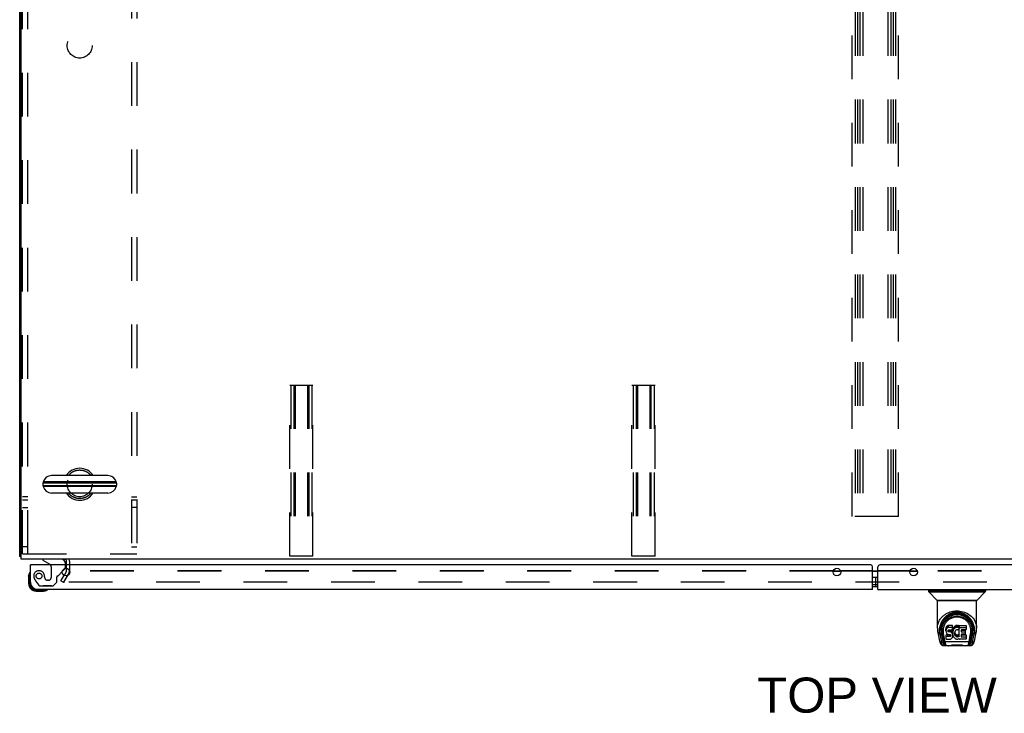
# Model space of a CAD drawing. Header units: inches. Extents: x 0 to 279, y 0 to 180.
# Tile 18 of 41: x 74 to 109, y 102 to 126. Entities that reach past the tile are written whole.
import ezdxf

# ---------------------------------------------------------------- set-up
doc = ezdxf.new("R2010")
doc.units = ezdxf.units.IN
doc.header["$LTSCALE"] = 15.327869
doc.header["$MEASUREMENT"] = 0
doc.linetypes.add('HIDDEN', pattern=[0.2, 0.1, -0.1])
doc.layers.get('0').update_dxf_attribs({"linetype": 'CONTINUOUS'})
for name, color, linetype in [('DEFAULT_2', 8, 'HIDDEN'), ('DIMENSIONS', 7, 'CONTINUOUS'), ('FRONT_MASTER_DOOR_ASSEMBLY', 7, 'CONTINUOUS'), ('FRONT_SLAVE_DOOR_ASSEMBLY', 7, 'CONTINUOUS')]:
    doc.layers.add(name, color=color, linetype=linetype)
doc.styles.get("Standard").update_dxf_attribs({"font": 'arial.ttf'})

msp = doc.modelspace()

# ---------------------------------------------------------------- linework, layer by layer
at = {"color": 3, "linetype": 'Continuous'}
for p, q in [((74.482, 107.363), (74.482, 143.155)), ((74.534, 107.259), (74.534, 143.259)), ((134.43, 107.259), (74.534, 107.259)), ((76.128, 107.055), (76.128, 107.174)), ((76.232, 107.174), (76.232, 107.055)), ((76.124, 106.838), (76.039, 106.691)), ((76.128, 106.855), (76.128, 106.937)), ((76.214, 106.838), (76.236, 106.838)), ((103.01, 106.838), (103.267, 106.838)), ((103.015, 106.855), (103.262, 106.855)), ((104.389, 106.855), (104.576, 106.855)), ((104.389, 106.838), (104.576, 106.838)), ((105.697, 106.838), (105.955, 106.838)), ((105.703, 106.855), (105.949, 106.855))]:
    msp.add_line(p, q, dxfattribs=at)
at = {"color": 7, "linetype": 'Continuous'}
for p, q in [((77.574, 110.19), (75.599, 110.19)), ((75.299, 109.928), (75.299, 109.84)), ((77.874, 109.928), (75.299, 109.928)), ((75.299, 109.84), (77.874, 109.84)), ((77.869, 109.967), (75.304, 109.967)), ((77.869, 109.802), (75.304, 109.802)), ((77.874, 109.928), (77.874, 109.84)), ((77.574, 109.578), (75.599, 109.578))]:
    msp.add_line(p, q, dxfattribs=at)
for points in [[(76.204, 110.19), (76.205, 110.191), (76.207, 110.195), (76.209, 110.198), (76.211, 110.202), (76.214, 110.206), (76.216, 110.21), (76.219, 110.214), (76.222, 110.218), (76.225, 110.222), (76.228, 110.226), (76.232, 110.231), (76.235, 110.235), (76.239, 110.24), (76.243, 110.244), (76.247, 110.249), (76.251, 110.253), (76.256, 110.258), (76.261, 110.263), (76.266, 110.267), (76.271, 110.272), (76.276, 110.277), (76.281, 110.281), (76.287, 110.286), (76.293, 110.29), (76.299, 110.295), (76.305, 110.299), (76.311, 110.304), (76.318, 110.308), (76.324, 110.312), (76.331, 110.317), (76.338, 110.321), (76.345, 110.325), (76.353, 110.329), (76.36, 110.333), (76.368, 110.337), (76.376, 110.34), (76.384, 110.344), (76.392, 110.347), (76.4, 110.35), (76.409, 110.354), (76.417, 110.357), (76.426, 110.36), (76.435, 110.362), (76.444, 110.365), (76.453, 110.367), (76.462, 110.37), (76.471, 110.372), (76.48, 110.374), (76.49, 110.376), (76.499, 110.377), (76.509, 110.379), (76.518, 110.38), (76.528, 110.381), (76.538, 110.382), (76.547, 110.383), (76.557, 110.384), (76.567, 110.384), (76.577, 110.385), (76.586, 110.385), (76.596, 110.385), (76.606, 110.384), (76.616, 110.384), (76.626, 110.383), (76.635, 110.382), (76.645, 110.381), (76.655, 110.38), (76.664, 110.379), (76.674, 110.377), (76.683, 110.376), (76.693, 110.374), (76.702, 110.372), (76.711, 110.37), (76.72, 110.367), (76.729, 110.365), (76.738, 110.362), (76.747, 110.36), (76.756, 110.357), (76.764, 110.354), (76.773, 110.35), (76.781, 110.347), (76.789, 110.344), (76.797, 110.34), (76.805, 110.337), (76.812, 110.333), (76.82, 110.329), (76.827, 110.325), (76.835, 110.321), (76.842, 110.317), (76.848, 110.312), (76.855, 110.308), (76.862, 110.304), (76.868, 110.299), (76.874, 110.295), (76.88, 110.29), (76.886, 110.286), (76.892, 110.281), (76.897, 110.277), (76.902, 110.272), (76.907, 110.267), (76.912, 110.263), (76.917, 110.258), (76.921, 110.253), (76.926, 110.249), (76.93, 110.244), (76.934, 110.24), (76.938, 110.235), (76.941, 110.231), (76.945, 110.226), (76.948, 110.222), (76.951, 110.218), (76.954, 110.214), (76.957, 110.21), (76.959, 110.206), (76.962, 110.202), (76.964, 110.198), (76.966, 110.195), (76.968, 110.191), (76.969, 110.19)], [(76.969, 109.578), (76.968, 109.577), (76.966, 109.574), (76.964, 109.57), (76.962, 109.566), (76.959, 109.563), (76.957, 109.559), (76.954, 109.555), (76.951, 109.551), (76.948, 109.546), (76.945, 109.542), (76.941, 109.538), (76.938, 109.533), (76.934, 109.529), (76.93, 109.524), (76.926, 109.52), (76.921, 109.515), (76.917, 109.51), (76.912, 109.506), (76.907, 109.501), (76.902, 109.496), (76.897, 109.492), (76.892, 109.487), (76.886, 109.483), (76.88, 109.478), (76.874, 109.474), (76.868, 109.469), (76.862, 109.465), (76.855, 109.46), (76.848, 109.456), (76.842, 109.452), (76.835, 109.448), (76.827, 109.444), (76.82, 109.44), (76.812, 109.436), (76.805, 109.432), (76.797, 109.428), (76.789, 109.425), (76.781, 109.421), (76.773, 109.418), (76.764, 109.415), (76.756, 109.412), (76.747, 109.409), (76.738, 109.406), (76.729, 109.403), (76.72, 109.401), (76.711, 109.399), (76.702, 109.396), (76.693, 109.394), (76.683, 109.393), (76.674, 109.391), (76.664, 109.389), (76.655, 109.388), (76.645, 109.387), (76.635, 109.386), (76.626, 109.385), (76.616, 109.385), (76.606, 109.384), (76.596, 109.384), (76.586, 109.384), (76.577, 109.384), (76.567, 109.384), (76.557, 109.385), (76.547, 109.385), (76.538, 109.386), (76.528, 109.387), (76.518, 109.388), (76.509, 109.389), (76.499, 109.391), (76.49, 109.393), (76.48, 109.394), (76.471, 109.396), (76.462, 109.399), (76.453, 109.401), (76.444, 109.403), (76.435, 109.406), (76.426, 109.409), (76.417, 109.412), (76.409, 109.415), (76.4, 109.418), (76.392, 109.421), (76.384, 109.425), (76.376, 109.428), (76.368, 109.432), (76.36, 109.436), (76.353, 109.44), (76.345, 109.444), (76.338, 109.448), (76.331, 109.452), (76.324, 109.456), (76.318, 109.46), (76.311, 109.465), (76.305, 109.469), (76.299, 109.474), (76.293, 109.478), (76.287, 109.483), (76.281, 109.487), (76.276, 109.492), (76.271, 109.496), (76.266, 109.501), (76.261, 109.506), (76.256, 109.51), (76.251, 109.515), (76.247, 109.52), (76.243, 109.524), (76.239, 109.529), (76.235, 109.533), (76.232, 109.538), (76.228, 109.542), (76.225, 109.546), (76.222, 109.551), (76.219, 109.555), (76.216, 109.559), (76.214, 109.563), (76.211, 109.566), (76.209, 109.57), (76.207, 109.574), (76.205, 109.577), (76.204, 109.578)]]:
    msp.add_lwpolyline(points, dxfattribs=at)
at = {"color": 3, "linetype": 'Continuous'}
for points in [[(74.505, 107.343), (74.499, 107.346), (74.497, 107.348), (74.494, 107.349), (74.492, 107.351), (74.489, 107.352), (74.487, 107.354), (74.486, 107.356), (74.484, 107.357), (74.483, 107.359), (74.483, 107.36), (74.483, 107.362), (74.482, 107.363)], [(74.523, 107.331), (74.521, 107.333), (74.519, 107.335), (74.517, 107.337), (74.514, 107.339), (74.511, 107.34), (74.508, 107.342), (74.505, 107.343)]]:
    msp.add_lwpolyline(points, dxfattribs=at)
at = {"color": 7, "linetype": 'Continuous'}
for centre, radius, start, end in [((75.599, 109.884), 0.306, 90, 164.3697), ((76.586, 109.884), 0.562, 32.9567, 147.0433), ((77.574, 109.884), 0.306, 15.6303, 90), ((75.443, 109.928), 0.144, 164.3697, 180), ((75.443, 109.84), 0.144, 180, 195.6303), ((75.599, 109.884), 0.306, 195.6303, 270), ((77.574, 109.884), 0.306, 270, 344.3697), ((77.73, 109.928), 0.144, 0, 15.6303), ((77.73, 109.84), 0.144, 344.3697, 360), ((76.586, 109.884), 0.562, 212.956, 327.044), ((76.043, 107.174), 0.189, 0, 26.7347)]:
    msp.add_arc(centre, radius, start, end, dxfattribs=at)
at = {"color": 3, "linetype": 'Continuous'}
for centre, radius, start, end in [((74.671, 107.448), 0.189, 218.2806, 223.5127), ((76.043, 107.174), 0.085, 0, 90), ((76.095, 106.855), 0.033, 330, 360)]:
    msp.add_arc(centre, radius, start, end, dxfattribs=at)
at = {"layer": 'DEFAULT_2', "color": 8, "linetype": 'HIDDEN'}
for p, q in [((74.586, 107.447), (74.586, 143.072)), ((74.773, 107.447), (74.773, 143.072)), ((78.399, 143.072), (78.399, 107.447)), ((78.586, 143.072), (78.586, 107.447)), ((103.67, 108.759), (103.67, 141.759)), ((103.774, 141.759), (103.774, 108.759)), ((103.857, 141.759), (103.857, 108.759)), ((103.941, 141.759), (103.941, 108.759)), ((104.045, 141.759), (104.045, 108.759)), ((104.92, 141.759), (104.92, 108.759)), ((105.024, 141.759), (105.024, 108.759)), ((105.107, 141.759), (105.107, 108.759)), ((105.191, 141.759), (105.191, 108.759)), ((105.295, 108.759), (105.295, 141.759)), ((83.951, 107.363), (83.951, 113.363)), ((83.951, 113.363), (84.764, 113.363)), ((83.991, 113.363), (83.991, 107.363)), ((84.099, 113.363), (84.099, 107.363)), ((84.139, 113.363), (84.139, 107.363)), ((84.576, 113.363), (84.576, 107.363)), ((84.616, 113.363), (84.616, 107.363)), ((84.724, 113.363), (84.724, 107.363)), ((84.764, 107.363), (84.764, 113.363)), ((95.951, 113.363), (96.764, 113.363)), ((95.951, 107.363), (95.951, 113.363)), ((95.991, 113.363), (95.991, 107.363)), ((96.099, 113.363), (96.099, 107.363)), ((96.139, 113.363), (96.139, 107.363)), ((96.576, 113.363), (96.576, 107.363)), ((96.616, 113.363), (96.616, 107.363)), ((96.724, 113.363), (96.724, 107.363)), ((96.764, 107.363), (96.764, 113.363)), ((74.773, 109.447), (74.586, 109.447)), ((78.399, 109.447), (78.586, 109.447)), ((74.773, 109.322), (74.586, 109.322)), ((78.586, 109.322), (78.399, 109.322)), ((74.586, 109.072), (74.773, 109.072)), ((78.586, 109.072), (78.399, 109.072)), ((105.295, 108.759), (103.67, 108.759)), ((74.773, 107.697), (74.586, 107.697)), ((74.586, 107.447), (78.586, 107.447)), ((78.399, 107.697), (78.586, 107.697)), ((76.128, 106.937), (76.128, 107.055)), ((76.232, 107.055), (76.232, 106.855)), ((84.764, 107.363), (83.951, 107.363)), ((96.764, 107.363), (95.951, 107.363)), ((75.928, 106.499), (76.039, 106.691)), ((76.214, 106.786), (76.018, 106.447)), ((76.214, 106.786), (76.032, 106.472)), ((103.015, 106.855), (76.232, 106.855)), ((103.01, 106.838), (76.236, 106.838)), ((104.389, 106.855), (103.262, 106.855)), ((104.389, 106.838), (103.267, 106.838)), ((105.703, 106.855), (104.576, 106.855)), ((105.697, 106.838), (104.576, 106.838)), ((132.732, 106.855), (105.949, 106.855)), ((132.729, 106.838), (105.955, 106.838)), ((75.928, 106.499), (76.018, 106.447)), ((132.915, 106.447), (76.05, 106.447))]:
    msp.add_line(p, q, dxfattribs=at)
for points in [[(76.032, 106.472), (76.031, 106.47), (76.031, 106.468), (76.03, 106.466), (76.03, 106.464), (76.03, 106.464)], [(76.03, 106.464), (76.03, 106.462), (76.03, 106.46), (76.031, 106.458), (76.032, 106.457), (76.033, 106.455), (76.034, 106.453), (76.036, 106.452), (76.037, 106.451), (76.039, 106.449)], [(76.05, 106.447), (76.048, 106.447), (76.045, 106.447), (76.043, 106.448), (76.041, 106.448), (76.039, 106.449)]]:
    msp.add_lwpolyline(points, dxfattribs=at)
for centre in [(76.586, 125.259), (76.586, 109.884)]:
    msp.add_circle(centre, 0.438, dxfattribs=at)
msp.add_arc((76.095, 106.855), 0.137, 330, 360, dxfattribs=at)
at = {"layer": 'FRONT_MASTER_DOOR_ASSEMBLY', "color": 3, "linetype": 'Continuous'}
for p, q in [((134.087, 107.055), (104.639, 107.055)), ((104.576, 106.201), (104.576, 106.993)), ((104.576, 106.201), (133.861, 106.201))]:
    msp.add_line(p, q, dxfattribs=at)
at = {"layer": 'FRONT_MASTER_DOOR_ASSEMBLY', "color": 7, "linetype": 'Continuous'}
for p, q in [((104.576, 106.365), (104.389, 106.365)), ((104.486, 106.625), (104.576, 106.625)), ((104.486, 106.625), (104.486, 106.305)), ((104.486, 106.305), (104.576, 106.305)), ((106.343, 106.201), (106.343, 106.139)), ((108.351, 106.139), (106.343, 106.139)), ((106.355, 106.111), (108.34, 106.111)), ((106.652, 105.813), (106.355, 106.111)), ((108.042, 105.813), (108.34, 106.111)), ((108.351, 106.201), (108.351, 106.139)), ((108.042, 105.813), (106.652, 105.813)), ((106.658, 105.808), (108.036, 105.808)), ((106.658, 104.835), (106.658, 105.808)), ((108.036, 104.836), (108.036, 105.808)), ((107.347, 105.391), (107.347, 105.446)), ((106.673, 104.693), (106.738, 104.387)), ((106.745, 104.626), (106.804, 104.347)), ((106.783, 104.867), (106.782, 104.804)), ((106.789, 104.654), (106.789, 104.898)), ((106.789, 104.654), (106.848, 104.376)), ((106.82, 104.794), (106.82, 104.77)), ((106.829, 104.673), (106.887, 104.38)), ((106.831, 104.669), (106.833, 104.665)), ((106.868, 104.652), (106.925, 104.36)), ((106.963, 104.839), (106.961, 104.815)), ((106.961, 104.749), (106.961, 104.815)), ((106.963, 104.772), (106.961, 104.749)), ((106.961, 104.749), (106.962, 104.725)), ((106.962, 104.725), (106.966, 104.701)), ((106.968, 104.862), (106.963, 104.839)), ((106.963, 104.772), (106.963, 104.839)), ((106.968, 104.796), (106.963, 104.772)), ((106.966, 104.701), (106.974, 104.679)), ((106.977, 104.885), (106.968, 104.862)), ((106.968, 104.796), (106.968, 104.862)), ((106.977, 104.818), (106.968, 104.796)), ((107.027, 104.61), (106.968, 104.609)), ((106.968, 104.542), (106.968, 104.609)), ((106.974, 104.679), (106.987, 104.659)), ((106.991, 104.905), (106.977, 104.885)), ((106.977, 104.818), (106.977, 104.885)), ((106.991, 104.838), (106.977, 104.818)), ((106.987, 104.659), (107.003, 104.641)), ((106.999, 104.913), (106.991, 104.905)), ((106.991, 104.838), (106.991, 104.905)), ((106.999, 104.846), (106.991, 104.838)), ((107.009, 104.919), (106.999, 104.913)), ((106.999, 104.846), (106.999, 104.913)), ((107.009, 104.852), (106.999, 104.846)), ((107.003, 104.641), (107.023, 104.628)), ((107.031, 104.929), (107.009, 104.919)), ((107.009, 104.852), (107.009, 104.919)), ((107.031, 104.862), (107.009, 104.852)), ((107.023, 104.628), (107.034, 104.624)), ((107.088, 104.61), (107.027, 104.61)), ((107.027, 104.543), (107.027, 104.61)), ((107.054, 104.936), (107.031, 104.929)), ((107.031, 104.862), (107.031, 104.929)), ((107.054, 104.869), (107.031, 104.862)), ((107.032, 104.737), (107.033, 104.752)), ((107.033, 104.729), (107.032, 104.737)), ((107.033, 104.752), (107.035, 104.767)), ((107.033, 104.729), (107.033, 104.752)), ((107.035, 104.722), (107.033, 104.729)), ((107.034, 104.624), (107.046, 104.622)), ((107.035, 104.767), (107.038, 104.774)), ((107.035, 104.722), (107.035, 104.767)), ((107.04, 104.716), (107.035, 104.722)), ((107.038, 104.774), (107.044, 104.779)), ((107.04, 104.716), (107.04, 104.775)), ((107.046, 104.712), (107.04, 104.716)), ((107.044, 104.779), (107.058, 104.783)), ((107.046, 104.779), (107.045, 104.779)), ((107.06, 104.775), (107.046, 104.779)), ((107.046, 104.712), (107.046, 104.779)), ((107.06, 104.708), (107.046, 104.712)), ((107.046, 104.622), (107.093, 104.622)), ((107.194, 104.936), (107.054, 104.936)), ((107.054, 104.869), (107.054, 104.936)), ((107.194, 104.869), (107.054, 104.869)), ((107.058, 104.783), (107.073, 104.784)), ((107.084, 104.775), (107.06, 104.775)), ((107.06, 104.708), (107.06, 104.775)), ((107.084, 104.709), (107.06, 104.708)), ((107.073, 104.784), (107.186, 104.784)), ((107.108, 104.774), (107.084, 104.775)), ((107.084, 104.709), (107.084, 104.775)), ((107.108, 104.707), (107.084, 104.709)), ((107.103, 104.611), (107.088, 104.61)), ((107.088, 104.543), (107.088, 104.61)), ((107.093, 104.622), (107.101, 104.621)), ((107.101, 104.621), (107.108, 104.619)), ((107.11, 104.614), (107.103, 104.611)), ((107.103, 104.544), (107.103, 104.611)), ((107.132, 104.769), (107.108, 104.774)), ((107.108, 104.707), (107.108, 104.774)), ((107.132, 104.702), (107.108, 104.707)), ((107.108, 104.619), (107.114, 104.614)), ((107.111, 104.616), (107.11, 104.614)), ((107.11, 104.548), (107.11, 104.614)), ((107.114, 104.614), (107.119, 104.608)), ((107.115, 104.553), (107.115, 104.612)), ((107.119, 104.608), (107.125, 104.595)), ((107.143, 104.764), (107.132, 104.769)), ((107.132, 104.702), (107.132, 104.769)), ((107.143, 104.697), (107.132, 104.702)), ((107.152, 104.757), (107.143, 104.764)), ((107.143, 104.697), (107.143, 104.764)), ((107.152, 104.691), (107.143, 104.697)), ((107.17, 104.74), (107.152, 104.757)), ((107.152, 104.691), (107.152, 104.757)), ((107.17, 104.674), (107.152, 104.691)), ((107.183, 104.72), (107.17, 104.74)), ((107.17, 104.674), (107.17, 104.74)), ((107.183, 104.654), (107.17, 104.674)), ((107.192, 104.698), (107.183, 104.72)), ((107.183, 104.654), (107.183, 104.72)), ((107.192, 104.632), (107.183, 104.654)), ((107.186, 104.784), (107.191, 104.785)), ((107.191, 104.785), (107.193, 104.79)), ((107.193, 104.694), (107.192, 104.698)), ((107.192, 104.632), (107.192, 104.698)), ((107.198, 104.608), (107.192, 104.632)), ((107.193, 104.79), (107.194, 104.803)), ((107.198, 104.772), (107.193, 104.728)), ((107.193, 104.661), (107.193, 104.728)), ((107.198, 104.705), (107.193, 104.661)), ((107.193, 104.661), (107.194, 104.639)), ((107.195, 104.893), (107.194, 104.936)), ((107.194, 104.869), (107.194, 104.936)), ((107.195, 104.827), (107.194, 104.869)), ((107.194, 104.803), (107.195, 104.827)), ((107.194, 104.639), (107.197, 104.617)), ((107.195, 104.827), (107.195, 104.893)), ((107.197, 104.617), (107.202, 104.595)), ((107.202, 104.794), (107.198, 104.772)), ((107.198, 104.705), (107.198, 104.772)), ((107.202, 104.727), (107.198, 104.705)), ((107.201, 104.584), (107.198, 104.608)), ((107.208, 104.816), (107.202, 104.794)), ((107.202, 104.727), (107.202, 104.794)), ((107.208, 104.749), (107.202, 104.727)), ((107.217, 104.836), (107.208, 104.816)), ((107.208, 104.749), (107.208, 104.816)), ((107.217, 104.769), (107.208, 104.749)), ((107.227, 104.856), (107.217, 104.836)), ((107.217, 104.769), (107.217, 104.836)), ((107.227, 104.789), (107.217, 104.769)), ((107.24, 104.874), (107.227, 104.856)), ((107.227, 104.789), (107.227, 104.856)), ((107.24, 104.807), (107.227, 104.789)), ((107.255, 104.891), (107.24, 104.874)), ((107.24, 104.807), (107.24, 104.874)), ((107.255, 104.824), (107.24, 104.807)), ((107.271, 104.906), (107.255, 104.891)), ((107.255, 104.824), (107.255, 104.891)), ((107.271, 104.839), (107.255, 104.824)), ((107.267, 104.704), (107.263, 104.677)), ((107.263, 104.677), (107.263, 104.65)), ((107.263, 104.65), (107.264, 104.637)), ((107.264, 104.637), (107.264, 104.677)), ((107.264, 104.637), (107.267, 104.624)), ((107.266, 104.696), (107.267, 104.691)), ((107.27, 104.716), (107.267, 104.704)), ((107.267, 104.691), (107.277, 104.666)), ((107.267, 104.624), (107.267, 104.691)), ((107.267, 104.624), (107.277, 104.599)), ((107.276, 104.728), (107.27, 104.716)), ((107.29, 104.919), (107.271, 104.906)), ((107.271, 104.839), (107.271, 104.906)), ((107.29, 104.852), (107.271, 104.839)), ((107.29, 104.751), (107.276, 104.728)), ((107.277, 104.666), (107.291, 104.643)), ((107.277, 104.599), (107.277, 104.666)), ((107.31, 104.928), (107.29, 104.919)), ((107.29, 104.852), (107.29, 104.919)), ((107.31, 104.861), (107.29, 104.852)), ((107.299, 104.762), (107.29, 104.751)), ((107.291, 104.643), (107.299, 104.633)), ((107.291, 104.576), (107.291, 104.643)), ((107.309, 104.769), (107.299, 104.762)), ((107.299, 104.633), (107.309, 104.624)), ((107.299, 104.566), (107.299, 104.633)), ((107.334, 104.78), (107.309, 104.769)), ((107.309, 104.624), (107.321, 104.616)), ((107.309, 104.557), (107.309, 104.624)), ((107.332, 104.933), (107.31, 104.928)), ((107.31, 104.861), (107.31, 104.928)), ((107.332, 104.866), (107.31, 104.861)), ((107.321, 104.616), (107.333, 104.611)), ((107.321, 104.55), (107.321, 104.616)), ((107.354, 104.935), (107.332, 104.933)), ((107.332, 104.866), (107.332, 104.933)), ((107.354, 104.868), (107.332, 104.866)), ((107.333, 104.611), (107.346, 104.609)), ((107.333, 104.545), (107.333, 104.611)), ((107.347, 104.783), (107.334, 104.78)), ((107.346, 104.609), (107.36, 104.609)), ((107.346, 104.542), (107.346, 104.609)), ((107.36, 104.783), (107.347, 104.783)), ((107.354, 104.935), (107.376, 104.934)), ((107.354, 104.868), (107.354, 104.935)), ((107.376, 104.868), (107.354, 104.868)), ((107.374, 104.78), (107.36, 104.783)), ((107.36, 104.609), (107.373, 104.611)), ((107.36, 104.542), (107.36, 104.609)), ((107.373, 104.611), (107.385, 104.615)), ((107.373, 104.544), (107.373, 104.611)), ((107.386, 104.775), (107.374, 104.78)), ((107.388, 104.933), (107.376, 104.934)), ((107.376, 104.868), (107.376, 104.934)), ((107.388, 104.866), (107.376, 104.868)), ((107.385, 104.615), (107.398, 104.62)), ((107.385, 104.548), (107.385, 104.615)), ((107.398, 104.929), (107.388, 104.933)), ((107.388, 104.866), (107.388, 104.933)), ((107.398, 104.862), (107.388, 104.866)), ((107.418, 104.845), (107.392, 104.777)), ((107.417, 104.917), (107.398, 104.929)), ((107.398, 104.862), (107.398, 104.929)), ((107.417, 104.85), (107.398, 104.862)), ((107.398, 104.62), (107.409, 104.628)), ((107.398, 104.553), (107.398, 104.62)), ((107.409, 104.628), (107.409, 104.561)), ((107.415, 104.627), (107.427, 104.609)), ((107.415, 104.56), (107.415, 104.627)), ((107.417, 104.917), (107.417, 104.85)), ((107.418, 104.914), (107.418, 104.85)), ((107.427, 104.934), (107.664, 104.934)), ((107.427, 104.542), (107.427, 104.934)), ((107.427, 104.867), (107.664, 104.867)), ((107.497, 104.78), (107.497, 104.712)), ((107.498, 104.621), (107.498, 104.544)), ((107.664, 104.784), (107.502, 104.784)), ((107.502, 104.774), (107.633, 104.774)), ((107.502, 104.708), (107.502, 104.774)), ((107.502, 104.708), (107.633, 104.708)), ((107.633, 104.626), (107.503, 104.626)), ((107.633, 104.774), (107.633, 104.708)), ((107.637, 104.77), (107.637, 104.63)), ((107.664, 104.934), (107.664, 104.867)), ((107.668, 104.93), (107.668, 104.789)), ((107.769, 104.36), (107.826, 104.649)), ((107.808, 104.38), (107.864, 104.67)), ((107.846, 104.376), (107.906, 104.654)), ((107.849, 104.415), (107.902, 104.685)), ((107.864, 104.67), (107.865, 104.673)), ((107.89, 104.347), (107.95, 104.626)), ((107.906, 104.708), (107.906, 104.654)), ((107.911, 104.867), (107.912, 104.804)), ((107.918, 104.78), (107.918, 104.781)), ((107.956, 104.387), (108.021, 104.693)), ((106.904, 104.311), (106.897, 104.311)), ((106.923, 104.272), (106.901, 104.272)), ((106.906, 104.305), (106.906, 104.306)), ((107.769, 104.36), (106.925, 104.36)), ((106.964, 104.463), (106.964, 104.605)), ((107.027, 104.543), (106.968, 104.542)), ((106.968, 104.458), (107.112, 104.458)), ((107.088, 104.543), (107.027, 104.543)), ((107.103, 104.544), (107.088, 104.543)), ((107.11, 104.548), (107.103, 104.544)), ((107.115, 104.553), (107.11, 104.548)), ((107.112, 104.458), (107.124, 104.46)), ((107.125, 104.565), (107.115, 104.553)), ((107.124, 104.46), (107.136, 104.464)), ((107.125, 104.565), (107.125, 104.596)), ((107.125, 104.595), (107.128, 104.579)), ((107.127, 104.572), (107.125, 104.565)), ((107.127, 104.572), (107.127, 104.584)), ((107.128, 104.579), (107.127, 104.572)), ((107.136, 104.464), (107.155, 104.477)), ((107.155, 104.477), (107.172, 104.494)), ((107.172, 104.494), (107.179, 104.504)), ((107.179, 104.504), (107.184, 104.515)), ((107.184, 104.515), (107.193, 104.537)), ((107.193, 104.537), (107.199, 104.561)), ((107.199, 104.561), (107.201, 104.584)), ((107.201, 104.584), (107.201, 104.599)), ((107.202, 104.595), (107.209, 104.574)), ((107.209, 104.574), (107.23, 104.535)), ((107.23, 104.535), (107.243, 104.516)), ((107.243, 104.516), (107.257, 104.499)), ((107.257, 104.499), (107.274, 104.484)), ((107.274, 104.484), (107.292, 104.471)), ((107.277, 104.599), (107.291, 104.576)), ((107.291, 104.576), (107.299, 104.566)), ((107.292, 104.471), (107.301, 104.466)), ((107.299, 104.566), (107.309, 104.557)), ((107.301, 104.466), (107.312, 104.462)), ((107.309, 104.557), (107.321, 104.55)), ((107.312, 104.462), (107.334, 104.456)), ((107.321, 104.55), (107.333, 104.545)), ((107.333, 104.545), (107.346, 104.542)), ((107.334, 104.456), (107.356, 104.454)), ((107.346, 104.542), (107.36, 104.542)), ((107.356, 104.454), (107.378, 104.457)), ((107.36, 104.542), (107.373, 104.544)), ((107.373, 104.544), (107.385, 104.548)), ((107.378, 104.457), (107.399, 104.464)), ((107.385, 104.548), (107.398, 104.553)), ((107.398, 104.553), (107.409, 104.561)), ((107.399, 104.464), (107.418, 104.475)), ((107.415, 104.56), (107.427, 104.542)), ((107.429, 104.475), (107.418, 104.475)), ((107.418, 104.475), (107.418, 104.475)), ((107.429, 104.462), (107.429, 104.475)), ((107.664, 104.458), (107.433, 104.458)), ((107.503, 104.606), (107.664, 104.606)), ((107.503, 104.539), (107.503, 104.606)), ((107.503, 104.539), (107.664, 104.539)), ((107.664, 104.606), (107.664, 104.539)), ((107.669, 104.601), (107.669, 104.462)), ((107.793, 104.272), (107.771, 104.272)), ((107.788, 104.306), (107.792, 104.316)), ((107.788, 104.305), (107.788, 104.306)), ((107.797, 104.311), (107.79, 104.311)), ((107.849, 104.415), (107.815, 104.415)), ((106.862, 104.233), (107.064, 104.233)), ((106.95, 104.233), (106.943, 104.233)), ((106.949, 104.233), (106.948, 104.233)), ((107.64, 104.221), (107.054, 104.221)), ((107.523, 104.241), (107.171, 104.241)), ((107.631, 104.233), (107.832, 104.233)), ((107.751, 104.233), (107.744, 104.233)), ((107.747, 104.233), (107.745, 104.233))]:
    msp.add_line(p, q, dxfattribs=at)
for points in [[(106.658, 104.836), (106.658, 104.841), (106.66, 104.874), (106.663, 104.907), (106.668, 104.94), (106.676, 104.973), (106.685, 105.004), (106.696, 105.035), (106.709, 105.066), (106.723, 105.095), (106.739, 105.123), (106.756, 105.15), (106.775, 105.176), (106.795, 105.201), (106.816, 105.224), (106.837, 105.247), (106.86, 105.267), (106.883, 105.287), (106.907, 105.306), (106.931, 105.323), (106.956, 105.339), (106.981, 105.353), (107.007, 105.367), (107.032, 105.379), (107.058, 105.39), (107.084, 105.4), (107.11, 105.409), (107.137, 105.417), (107.163, 105.424), (107.189, 105.43), (107.216, 105.435), (107.242, 105.439), (107.269, 105.442), (107.295, 105.445), (107.321, 105.446), (107.347, 105.446)], [(106.736, 104.747), (106.739, 104.803), (106.743, 104.839), (106.749, 104.874), (106.757, 104.909), (106.767, 104.943), (106.779, 104.976), (106.793, 105.008), (106.808, 105.039), (106.825, 105.068), (106.842, 105.096), (106.861, 105.122), (106.881, 105.147), (106.902, 105.17), (106.924, 105.192), (106.946, 105.212), (106.968, 105.231), (106.991, 105.248), (107.014, 105.264), (107.038, 105.279), (107.061, 105.292), (107.085, 105.304), (107.109, 105.315), (107.133, 105.324), (107.157, 105.332), (107.181, 105.34), (107.205, 105.346), (107.228, 105.351), (107.252, 105.355), (107.276, 105.359), (107.3, 105.361), (107.323, 105.362), (107.347, 105.363), (107.371, 105.362), (107.394, 105.361), (107.418, 105.359), (107.442, 105.355), (107.466, 105.351), (107.49, 105.346), (107.513, 105.34), (107.537, 105.333), (107.561, 105.324), (107.585, 105.315), (107.609, 105.304), (107.633, 105.292), (107.656, 105.279), (107.68, 105.264), (107.703, 105.248), (107.726, 105.231), (107.749, 105.212), (107.771, 105.192), (107.792, 105.17), (107.813, 105.147), (107.833, 105.122), (107.852, 105.096), (107.87, 105.068), (107.886, 105.039), (107.901, 105.008), (107.915, 104.976), (107.927, 104.943), (107.937, 104.909), (107.945, 104.874), (107.951, 104.839), (107.955, 104.803)], [(107.347, 105.391), (107.325, 105.39), (107.303, 105.389), (107.28, 105.387), (107.257, 105.384), (107.234, 105.38), (107.211, 105.375), (107.188, 105.37), (107.165, 105.363), (107.142, 105.355), (107.119, 105.346), (107.096, 105.337), (107.073, 105.326), (107.05, 105.314), (107.027, 105.3), (107.005, 105.286), (106.983, 105.27), (106.961, 105.253), (106.939, 105.234), (106.918, 105.214), (106.897, 105.193), (106.877, 105.17), (106.858, 105.146), (106.84, 105.12), (106.823, 105.093), (106.807, 105.064), (106.792, 105.035), (106.779, 105.004), (106.768, 104.972), (106.758, 104.939), (106.75, 104.906), (106.744, 104.871), (106.74, 104.837), (106.737, 104.802), (106.737, 104.767)], [(106.776, 104.794), (106.779, 104.836), (106.787, 104.888), (106.798, 104.937), (106.813, 104.983), (106.832, 105.026), (106.854, 105.067), (106.878, 105.106), (106.905, 105.141), (106.934, 105.175), (106.966, 105.206), (107.001, 105.234), (107.037, 105.26), (107.076, 105.283), (107.117, 105.303), (107.16, 105.32), (107.205, 105.333), (107.251, 105.343), (107.298, 105.349), (107.345, 105.351), (107.393, 105.35), (107.44, 105.344), (107.485, 105.334), (107.53, 105.321), (107.573, 105.305), (107.614, 105.285), (107.653, 105.262), (107.69, 105.237), (107.725, 105.209), (107.757, 105.178), (107.787, 105.145), (107.814, 105.109), (107.839, 105.071), (107.86, 105.03), (107.879, 104.987), (107.895, 104.942), (107.907, 104.893), (107.915, 104.841), (107.918, 104.794)], [(106.82, 104.794), (106.821, 104.814), (106.822, 104.838), (106.825, 104.862), (106.828, 104.886), (106.833, 104.91), (106.839, 104.933), (106.846, 104.955), (106.853, 104.977), (106.862, 104.999), (106.871, 105.02), (106.882, 105.04), (106.892, 105.06), (106.904, 105.079), (106.916, 105.097), (106.929, 105.114), (106.942, 105.131), (106.956, 105.147), (106.97, 105.161), (106.984, 105.176), (106.999, 105.189), (107.014, 105.202), (107.029, 105.214), (107.045, 105.225), (107.06, 105.236), (107.076, 105.245), (107.092, 105.255), (107.108, 105.263), (107.123, 105.271), (107.139, 105.278), (107.155, 105.285), (107.171, 105.29), (107.187, 105.296), (107.203, 105.301), (107.219, 105.305), (107.235, 105.309), (107.251, 105.312), (107.267, 105.315), (107.283, 105.317), (107.299, 105.318), (107.315, 105.32), (107.331, 105.32), (107.346, 105.321), (107.362, 105.32), (107.378, 105.32), (107.394, 105.319), (107.41, 105.317), (107.426, 105.315), (107.442, 105.312), (107.458, 105.309), (107.474, 105.305), (107.49, 105.301), (107.506, 105.296), (107.522, 105.291), (107.538, 105.285), (107.554, 105.278), (107.57, 105.271), (107.586, 105.263), (107.602, 105.255), (107.618, 105.246), (107.633, 105.236), (107.649, 105.226), (107.664, 105.215), (107.68, 105.203), (107.695, 105.19), (107.709, 105.176), (107.724, 105.162), (107.738, 105.147), (107.752, 105.131), (107.765, 105.115), (107.778, 105.097), (107.79, 105.079), (107.802, 105.06), (107.813, 105.041), (107.823, 105.02), (107.832, 104.999), (107.841, 104.978), (107.849, 104.956), (107.855, 104.933), (107.861, 104.91), (107.866, 104.886), (107.87, 104.862), (107.872, 104.838), (107.874, 104.814), (107.874, 104.794)], [(107.347, 105.446), (107.399, 105.445), (107.452, 105.439), (107.505, 105.43), (107.559, 105.417), (107.613, 105.399), (107.665, 105.377), (107.714, 105.353), (107.76, 105.325), (107.8, 105.296), (107.839, 105.264), (107.876, 105.227), (107.912, 105.186), (107.945, 105.139), (107.975, 105.088), (107.999, 105.033), (108.018, 104.973), (108.031, 104.91), (108.036, 104.844), (108.036, 104.836)], [(107.957, 104.767), (107.957, 104.802), (107.955, 104.837), (107.951, 104.872), (107.944, 104.906), (107.936, 104.939), (107.927, 104.972), (107.915, 105.004), (107.902, 105.035), (107.887, 105.064), (107.872, 105.093), (107.854, 105.12), (107.836, 105.145), (107.817, 105.17), (107.797, 105.192), (107.777, 105.214), (107.756, 105.234), (107.734, 105.252), (107.712, 105.27), (107.69, 105.286), (107.667, 105.3), (107.644, 105.314), (107.621, 105.326), (107.599, 105.337), (107.576, 105.346), (107.553, 105.355), (107.529, 105.363), (107.506, 105.37), (107.483, 105.375), (107.46, 105.38), (107.437, 105.384), (107.414, 105.387), (107.392, 105.389), (107.369, 105.39), (107.347, 105.391)], [(106.82, 104.771), (106.822, 104.809), (106.827, 104.851), (106.837, 104.893), (106.851, 104.934), (106.868, 104.973), (106.888, 105.01), (106.911, 105.045), (106.937, 105.076), (106.964, 105.106), (106.993, 105.132), (107.023, 105.155), (107.054, 105.176), (107.086, 105.194), (107.118, 105.21), (107.15, 105.223), (107.182, 105.234), (107.215, 105.243), (107.249, 105.25), (107.282, 105.255), (107.314, 105.257), (107.348, 105.258), (107.381, 105.257), (107.413, 105.254), (107.446, 105.25), (107.479, 105.243), (107.511, 105.234), (107.544, 105.223), (107.576, 105.21), (107.608, 105.195), (107.639, 105.177), (107.67, 105.156), (107.7, 105.133), (107.729, 105.106), (107.757, 105.077), (107.783, 105.045), (107.806, 105.01), (107.827, 104.973), (107.844, 104.934), (107.857, 104.893), (107.867, 104.85), (107.873, 104.807), (107.874, 104.771)], [(107.826, 104.649), (107.829, 104.671), (107.832, 104.693), (107.834, 104.715), (107.835, 104.737), (107.834, 104.759), (107.833, 104.781), (107.831, 104.803), (107.828, 104.824), (107.824, 104.846), (107.819, 104.867), (107.813, 104.888), (107.806, 104.909), (107.798, 104.929), (107.79, 104.948), (107.78, 104.967), (107.77, 104.985), (107.76, 105.003), (107.749, 105.019), (107.737, 105.036), (107.724, 105.052), (107.712, 105.066), (107.7, 105.08), (107.686, 105.093), (107.672, 105.106), (107.659, 105.118), (107.645, 105.129), (107.631, 105.139), (107.616, 105.15), (107.602, 105.159), (107.588, 105.167), (107.573, 105.175), (107.558, 105.183), (107.543, 105.189), (107.529, 105.195), (107.513, 105.201), (107.498, 105.206), (107.484, 105.211), (107.469, 105.215), (107.453, 105.219), (107.438, 105.222), (107.423, 105.225), (107.408, 105.227), (107.393, 105.228), (107.378, 105.229), (107.362, 105.23), (107.347, 105.23), (107.332, 105.23), (107.317, 105.23), (107.302, 105.228), (107.287, 105.227), (107.272, 105.225), (107.257, 105.222), (107.242, 105.219), (107.227, 105.215), (107.212, 105.211), (107.197, 105.207), (107.182, 105.202), (107.167, 105.196), (107.152, 105.19), (107.138, 105.183), (107.123, 105.176), (107.108, 105.168), (107.094, 105.16), (107.08, 105.151), (107.065, 105.141), (107.051, 105.13), (107.037, 105.119), (107.024, 105.108), (107.01, 105.095), (106.996, 105.081), (106.983, 105.067), (106.971, 105.053), (106.959, 105.037), (106.947, 105.021), (106.936, 105.004), (106.925, 104.987), (106.915, 104.968), (106.905, 104.949), (106.897, 104.93), (106.889, 104.911), (106.882, 104.89), (106.876, 104.869), (106.871, 104.848), (106.867, 104.827)], [(106.658, 104.835), (106.659, 104.809), (106.662, 104.767), (106.667, 104.725), (106.673, 104.693)], [(106.673, 104.693), (106.674, 104.691), (106.676, 104.684), (106.681, 104.676), (106.687, 104.669), (106.695, 104.664), (106.705, 104.659), (106.716, 104.655), (106.728, 104.653), (106.74, 104.653)], [(106.74, 104.653), (106.738, 104.672), (106.737, 104.69), (106.736, 104.709), (106.736, 104.728), (106.736, 104.747)], [(106.77, 104.779), (106.766, 104.775), (106.76, 104.771), (106.753, 104.769), (106.745, 104.767), (106.737, 104.767)], [(106.745, 104.653), (106.744, 104.653), (106.743, 104.653), (106.743, 104.653), (106.742, 104.653), (106.741, 104.653), (106.74, 104.653)], [(106.745, 104.626), (106.744, 104.63), (106.743, 104.635), (106.742, 104.639), (106.741, 104.644), (106.741, 104.648), (106.74, 104.653)], [(106.784, 104.681), (106.783, 104.676), (106.78, 104.671), (106.776, 104.666), (106.772, 104.662), (106.766, 104.659), (106.759, 104.656), (106.752, 104.654), (106.745, 104.653)], [(106.745, 104.626), (106.746, 104.626), (106.747, 104.626), (106.747, 104.626), (106.748, 104.626), (106.749, 104.626), (106.75, 104.626)], [(106.75, 104.626), (106.757, 104.627), (106.764, 104.629), (106.77, 104.632), (106.775, 104.635), (106.78, 104.639), (106.784, 104.644), (106.787, 104.649), (106.789, 104.654)], [(106.776, 104.794), (106.776, 104.789), (106.774, 104.784), (106.77, 104.779)], [(106.776, 104.78), (106.776, 104.785), (106.776, 104.794)], [(106.776, 104.78), (106.776, 104.775), (106.777, 104.756), (106.778, 104.737), (106.779, 104.718), (106.781, 104.7), (106.784, 104.681)], [(106.784, 104.681), (106.785, 104.676), (106.786, 104.672), (106.786, 104.667), (106.787, 104.663), (106.788, 104.658), (106.789, 104.654)], [(106.82, 104.77), (106.82, 104.754), (106.822, 104.726), (106.825, 104.698), (106.829, 104.673)], [(106.829, 104.673), (106.83, 104.672), (106.831, 104.669)], [(106.869, 104.649), (106.863, 104.649), (106.858, 104.649), (106.853, 104.65), (106.848, 104.652), (106.843, 104.654), (106.839, 104.656), (106.836, 104.659), (106.833, 104.662), (106.831, 104.666), (106.83, 104.67)], [(106.833, 104.665), (106.835, 104.662), (106.838, 104.659), (106.842, 104.657), (106.846, 104.655), (106.851, 104.653), (106.857, 104.652), (106.862, 104.652), (106.868, 104.652)], [(106.867, 104.827), (106.864, 104.806), (106.861, 104.784), (106.86, 104.762), (106.86, 104.74), (106.86, 104.718), (106.862, 104.696), (106.865, 104.674), (106.868, 104.652)], [(106.968, 104.609), (106.968, 104.609), (106.967, 104.609), (106.967, 104.609), (106.966, 104.609), (106.966, 104.608), (106.965, 104.608), (106.965, 104.608), (106.965, 104.608), (106.964, 104.607), (106.964, 104.607), (106.964, 104.606), (106.964, 104.606), (106.964, 104.605), (106.964, 104.605)], [(107.826, 104.649), (107.831, 104.649), (107.837, 104.649), (107.842, 104.65), (107.847, 104.652), (107.851, 104.654), (107.855, 104.656), (107.858, 104.659), (107.861, 104.662), (107.863, 104.666), (107.864, 104.67)], [(107.865, 104.673), (107.866, 104.677), (107.866, 104.68), (107.867, 104.683), (107.867, 104.686), (107.868, 104.689), (107.868, 104.692), (107.869, 104.695), (107.869, 104.699), (107.87, 104.703), (107.87, 104.706), (107.871, 104.71), (107.871, 104.714), (107.871, 104.718), (107.872, 104.722), (107.872, 104.726), (107.873, 104.73), (107.873, 104.735), (107.873, 104.739), (107.873, 104.744), (107.874, 104.748), (107.874, 104.753), (107.874, 104.758), (107.874, 104.763), (107.874, 104.768), (107.874, 104.794)], [(107.906, 104.654), (107.906, 104.658), (107.907, 104.663), (107.908, 104.667), (107.909, 104.672), (107.91, 104.676), (107.91, 104.681)], [(107.906, 104.654), (107.907, 104.649), (107.91, 104.644), (107.914, 104.64), (107.918, 104.636), (107.924, 104.632), (107.93, 104.629), (107.937, 104.627), (107.944, 104.626)], [(107.91, 104.681), (107.913, 104.7), (107.915, 104.718), (107.917, 104.737), (107.918, 104.756), (107.918, 104.775), (107.918, 104.78)], [(107.91, 104.681), (107.912, 104.675), (107.915, 104.67), (107.919, 104.665), (107.925, 104.661), (107.931, 104.658), (107.938, 104.655), (107.946, 104.653), (107.954, 104.653)], [(107.918, 104.794), (107.919, 104.789), (107.921, 104.784), (107.924, 104.779)], [(107.918, 104.794), (107.918, 104.786), (107.918, 104.781)], [(107.924, 104.779), (107.929, 104.775), (107.935, 104.771), (107.942, 104.769), (107.949, 104.767), (107.957, 104.767)], [(107.944, 104.626), (107.945, 104.626), (107.947, 104.626), (107.948, 104.626), (107.95, 104.626)], [(107.954, 104.653), (107.954, 104.648), (107.953, 104.644), (107.952, 104.639), (107.952, 104.635), (107.951, 104.63), (107.95, 104.626)], [(107.955, 104.803), (107.958, 104.747), (107.959, 104.728), (107.958, 104.709), (107.958, 104.69), (107.956, 104.672), (107.954, 104.653)], [(107.954, 104.653), (107.966, 104.653), (107.978, 104.655), (107.988, 104.658), (107.997, 104.663), (108.005, 104.668), (108.012, 104.675), (108.017, 104.682), (108.021, 104.691), (108.021, 104.693)], [(108.021, 104.693), (108.027, 104.724), (108.033, 104.766), (108.036, 104.808), (108.036, 104.836)], [(106.804, 104.347), (106.792, 104.348), (106.781, 104.35), (106.771, 104.353), (106.762, 104.358), (106.754, 104.363), (106.747, 104.37), (106.742, 104.377), (106.739, 104.386), (106.738, 104.387)], [(106.738, 104.387), (106.742, 104.372), (106.747, 104.351), (106.753, 104.333), (106.759, 104.316), (106.766, 104.302), (106.773, 104.288), (106.782, 104.276), (106.791, 104.265), (106.802, 104.255), (106.814, 104.246), (106.828, 104.239), (106.843, 104.235), (106.858, 104.233), (106.862, 104.233)], [(106.81, 104.348), (106.809, 104.348), (106.808, 104.348), (106.807, 104.347), (106.806, 104.347), (106.805, 104.347), (106.804, 104.347)], [(106.863, 104.233), (106.855, 104.235), (106.846, 104.24), (106.839, 104.25), (106.831, 104.263), (106.824, 104.279), (106.817, 104.299), (106.81, 104.322), (106.804, 104.347)], [(106.848, 104.376), (106.847, 104.371), (106.844, 104.366), (106.84, 104.361), (106.835, 104.357), (106.83, 104.354), (106.824, 104.351), (106.817, 104.349), (106.81, 104.348)], [(106.848, 104.376), (106.854, 104.352), (106.86, 104.332), (106.866, 104.314), (106.873, 104.299), (106.879, 104.287), (106.887, 104.279), (106.894, 104.274), (106.901, 104.272)], [(106.863, 104.233), (106.87, 104.233), (106.877, 104.236), (106.884, 104.239), (106.89, 104.244), (106.895, 104.25), (106.898, 104.257), (106.901, 104.264), (106.901, 104.272)], [(106.925, 104.36), (106.92, 104.359), (106.914, 104.36), (106.909, 104.36), (106.905, 104.362), (106.9, 104.364), (106.896, 104.366), (106.893, 104.369), (106.89, 104.372), (106.888, 104.375), (106.887, 104.379), (106.887, 104.38)], [(106.887, 104.38), (106.889, 104.368), (106.892, 104.354), (106.895, 104.341), (106.899, 104.328), (106.903, 104.316), (106.906, 104.306)], [(106.943, 104.285), (106.938, 104.285), (106.933, 104.285), (106.928, 104.286), (106.923, 104.288), (106.918, 104.291), (106.915, 104.294), (106.911, 104.297), (106.908, 104.301), (106.906, 104.305)], [(106.906, 104.305), (106.912, 104.293), (106.918, 104.28), (106.924, 104.27), (106.931, 104.26), (106.938, 104.252), (106.946, 104.245), (106.955, 104.24), (106.965, 104.236), (106.975, 104.233), (106.983, 104.233)], [(106.925, 104.36), (106.928, 104.345), (106.931, 104.331), (106.934, 104.319), (106.937, 104.307), (106.94, 104.295), (106.943, 104.285)], [(106.943, 104.285), (106.949, 104.269), (106.956, 104.256), (106.962, 104.246), (106.969, 104.239), (106.976, 104.234), (106.983, 104.233)], [(106.968, 104.542), (106.968, 104.542), (106.967, 104.542), (106.967, 104.542), (106.966, 104.542), (106.966, 104.542), (106.965, 104.541), (106.965, 104.541), (106.965, 104.541), (106.964, 104.54), (106.964, 104.54), (106.964, 104.539), (106.964, 104.539), (106.964, 104.538), (106.964, 104.538)], [(107.711, 104.233), (107.719, 104.233), (107.729, 104.236), (107.739, 104.24), (107.748, 104.245), (107.756, 104.252), (107.763, 104.26), (107.77, 104.27), (107.776, 104.28), (107.783, 104.293), (107.788, 104.305)], [(107.711, 104.233), (107.718, 104.234), (107.725, 104.239), (107.732, 104.246), (107.739, 104.256), (107.745, 104.269), (107.751, 104.285)], [(107.751, 104.285), (107.754, 104.295), (107.758, 104.307), (107.761, 104.319), (107.764, 104.331), (107.766, 104.345), (107.769, 104.36)], [(107.751, 104.285), (107.757, 104.285), (107.762, 104.285), (107.767, 104.286), (107.772, 104.288), (107.776, 104.291), (107.78, 104.294), (107.783, 104.297), (107.786, 104.301), (107.788, 104.305)], [(107.808, 104.38), (107.806, 104.376), (107.805, 104.373), (107.802, 104.369), (107.799, 104.367), (107.795, 104.364), (107.791, 104.362), (107.786, 104.361), (107.78, 104.36), (107.775, 104.359), (107.769, 104.36)], [(107.792, 104.316), (107.795, 104.328), (107.799, 104.341), (107.802, 104.354), (107.805, 104.368), (107.808, 104.38)], [(107.793, 104.272), (107.8, 104.274), (107.808, 104.279), (107.815, 104.287), (107.822, 104.299), (107.828, 104.314), (107.835, 104.332), (107.841, 104.352), (107.846, 104.376)], [(107.793, 104.272), (107.794, 104.264), (107.796, 104.257), (107.799, 104.251), (107.804, 104.245), (107.81, 104.24), (107.816, 104.236), (107.824, 104.234), (107.831, 104.233)], [(107.89, 104.347), (107.884, 104.322), (107.878, 104.299), (107.871, 104.279), (107.863, 104.263), (107.856, 104.25), (107.848, 104.24), (107.84, 104.235), (107.831, 104.233)], [(107.832, 104.233), (107.847, 104.234), (107.86, 104.237), (107.872, 104.242), (107.884, 104.249), (107.895, 104.257), (107.904, 104.266), (107.912, 104.275), (107.92, 104.286), (107.926, 104.298), (107.932, 104.31), (107.938, 104.324), (107.943, 104.339), (107.948, 104.356), (107.953, 104.375), (107.956, 104.387)], [(107.885, 104.348), (107.878, 104.349), (107.871, 104.351), (107.865, 104.354), (107.86, 104.357), (107.855, 104.361), (107.851, 104.366), (107.848, 104.37), (107.846, 104.376)], [(107.89, 104.347), (107.889, 104.347), (107.889, 104.347), (107.888, 104.347), (107.887, 104.348), (107.886, 104.348), (107.885, 104.348)], [(107.956, 104.386), (107.953, 104.378), (107.948, 104.371), (107.942, 104.364), (107.934, 104.359), (107.925, 104.354), (107.914, 104.35), (107.903, 104.348), (107.89, 104.347)], [(106.961, 104.237), (106.958, 104.236), (106.95, 104.233)], [(107.064, 104.233), (107.084, 104.233), (107.106, 104.235), (107.13, 104.237), (107.154, 104.24), (107.18, 104.243), (107.207, 104.245), (107.234, 104.248), (107.262, 104.25), (107.291, 104.252), (107.321, 104.253), (107.35, 104.254), (107.379, 104.253), (107.408, 104.252), (107.437, 104.25), (107.464, 104.248), (107.491, 104.245), (107.518, 104.242), (107.543, 104.239), (107.567, 104.237), (107.589, 104.235), (107.611, 104.233), (107.631, 104.233)], [(107.064, 104.233), (107.086, 104.233), (107.112, 104.235), (107.14, 104.237), (107.197, 104.243)], [(107.197, 104.243), (107.226, 104.246), (107.256, 104.248), (107.286, 104.25), (107.316, 104.251), (107.347, 104.252), (107.377, 104.251), (107.408, 104.25), (107.438, 104.248), (107.468, 104.246), (107.497, 104.243), (107.554, 104.237)], [(107.554, 104.237), (107.582, 104.235), (107.608, 104.233), (107.631, 104.233)], [(107.744, 104.233), (107.737, 104.236), (107.734, 104.237)]]:
    msp.add_lwpolyline(points, dxfattribs=at)
at = {"layer": 'FRONT_MASTER_DOOR_ASSEMBLY', "color": 3, "linetype": 'Continuous'}
msp.add_circle((105.826, 106.805), 0.133, dxfattribs=at)
msp.add_arc((104.639, 106.993), 0.0625, 90, 180, dxfattribs=at)
at = {"layer": 'FRONT_MASTER_DOOR_ASSEMBLY', "color": 7, "linetype": 'Continuous'}
for centre, radius, start, end in [((106.383, 106.139), 0.0394, 180, 225), ((108.312, 106.139), 0.0394, 315, 360), ((106.666, 105.827), 0.0197, 225, 262.5), ((108.028, 105.827), 0.0197, 277.5, 315), ((107.054, 104.241), 0.0197, 203.607, 270), ((107.64, 104.241), 0.0197, 270, 336.393)]:
    msp.add_arc(centre, radius, start, end, dxfattribs=at)
for centre, major_axis, ratio, start_param, end_param in [((107.347, 104.794), (0, 0.565), 0.999848, 1.129542, 1.553352), ((107.347, 104.794), (0, 0.565), 0.999848, 4.519536, 5.157611), ((107.388, 104.779), (0, 0.00448), 1, -3.557718, -1.937287), ((107.411, 104.624), (0.00448, 0), 1, 0.594971, 2.222579), ((107.414, 104.914), (0.00448, 0), 1, 0.003891, 0.905353), ((107.414, 104.847), (0, 0.00448), 1, -1.566955, -0.665444), ((107.502, 104.78), (0.00448, 0), 1, 1.570796, 3.141593), ((107.502, 104.779), (0, 0.00448), 1, -4.318348, -3.643774), ((107.502, 104.712), (0.00448, 0), 1, -3.141593, -1.570796), ((107.503, 104.621), (0.00448, 0), 1, 1.570796, 3.141593), ((107.503, 104.61), (0.00448, 0), 1, -3.141593, -1.570796), ((107.502, 104.779), (0.00448, 0), 1, -2.072978, -1.570796), ((107.633, 104.77), (0.00448, 0), 1, 0, 1.570796), ((107.633, 104.703), (0.00448, 0), 1, 0, 1.570796), ((107.633, 104.63), (0.00448, 0), 1, -1.570796, 0), ((107.664, 104.93), (0.00448, 0), 1, 0, 1.570796), ((107.664, 104.863), (0.00448, 0), 1, 0, 1.570796), ((107.664, 104.789), (0.00448, 0), 1, -1.570796, 0), ((106.968, 104.463), (0.00483, 0), 1, -3.141593, -1.570796), ((107.411, 104.557), (0.00448, 0), 1, 0.594971, 2.222579), ((107.433, 104.462), (0.00448, 0), 1, -3.141593, -1.570796), ((107.503, 104.544), (0.00448, 0), 1, -3.141593, -1.570796), ((107.664, 104.601), (0.00448, 0), 1, 0, 1.570796), ((107.664, 104.535), (0.00448, 0), 1, 0, 1.570796), ((107.664, 104.462), (0.00448, 0), 1, -1.570796, 0), ((107.791, 104.666), (-0.007, 0.354), 0.213027, -3.145575, -2.360177)]:
    msp.add_ellipse(centre, major_axis=major_axis, ratio=ratio, start_param=start_param, end_param=end_param, dxfattribs=at)
at = {"layer": 'FRONT_SLAVE_DOOR_ASSEMBLY', "color": 3, "linetype": 'Continuous'}
for p, q in [((74.857, 106.448), (74.857, 107.055)), ((104.326, 107.055), (74.877, 107.055)), ((104.389, 106.201), (104.389, 106.993)), ((104.389, 106.201), (75.104, 106.201))]:
    msp.add_line(p, q, dxfattribs=at)
at = {"layer": 'FRONT_SLAVE_DOOR_ASSEMBLY', "color": 7, "linetype": 'Continuous'}
for p, q in [((74.877, 107.055), (74.857, 107.055)), ((75.299, 107.259), (75.299, 107.22)), ((75.299, 107.22), (75.538, 107.082)), ((76.086, 107.055), (76.086, 107.102)), ((74.797, 106.661), (74.8, 106.698)), ((74.815, 106.696), (74.8, 106.698)), ((74.815, 106.696), (74.857, 106.696)), ((74.844, 106.796), (74.842, 106.789)), ((74.842, 106.789), (74.842, 106.404)), ((75.977, 106.828), (76.057, 106.909)), ((74.797, 106.661), (74.797, 106.404)), ((74.812, 106.661), (74.797, 106.661)), ((74.812, 106.404), (74.797, 106.404)), ((74.812, 106.661), (74.812, 106.404)), ((74.857, 106.404), (74.842, 106.404)), ((74.857, 106.448), (74.857, 106.404)), ((104.389, 106.625), (104.576, 106.625)), ((104.576, 106.365), (104.389, 106.365)), ((75.06, 106.201), (75.06, 106.186)), ((75.06, 106.186), (75.446, 106.186)), ((75.06, 106.156), (75.06, 106.141)), ((75.06, 106.156), (75.317, 106.156)), ((75.06, 106.141), (75.317, 106.141)), ((75.317, 106.156), (75.317, 106.141)), ((75.352, 106.201), (75.352, 106.159)), ((75.352, 106.159), (75.355, 106.144)), ((75.446, 106.186), (75.452, 106.188)), ((104.389, 106.305), (104.576, 106.305))]:
    msp.add_line(p, q, dxfattribs=at)
at = {"layer": 'FRONT_SLAVE_DOOR_ASSEMBLY', "color": 8, "linetype": 'HIDDEN'}
for p, q in [((75.929, 107.259), (75.299, 107.259)), ((76.086, 106.98), (76.086, 107.055)), ((75.339, 106.726), (75.339, 106.726)), ((75.587, 106.996), (75.587, 106.616)), ((75.838, 106.69), (75.977, 106.828)), ((75.036, 106.504), (75.137, 106.36)), ((75.358, 106.616), (75.358, 106.605)), ((75.489, 106.518), (75.456, 106.518)), ((75.653, 106.326), (75.779, 106.452)), ((75.779, 106.452), (75.779, 106.631)), ((75.202, 106.326), (75.653, 106.326)), ((75.596, 106.326), (75.308, 106.326))]:
    msp.add_line(p, q, dxfattribs=at)
at = {"layer": 'FRONT_SLAVE_DOOR_ASSEMBLY', "color": 7, "linetype": 'Continuous'}
for points in [[(74.842, 106.789), (74.841, 106.787), (74.84, 106.784), (74.838, 106.78), (74.836, 106.775), (74.834, 106.77), (74.832, 106.764), (74.829, 106.757), (74.827, 106.749), (74.824, 106.741), (74.822, 106.732), (74.82, 106.723), (74.818, 106.714), (74.816, 106.705), (74.815, 106.696)], [(75.352, 106.159), (75.361, 106.16), (75.37, 106.162), (75.379, 106.164), (75.388, 106.166), (75.397, 106.168), (75.405, 106.17), (75.413, 106.173), (75.42, 106.175), (75.426, 106.178), (75.431, 106.18), (75.436, 106.182), (75.44, 106.183), (75.443, 106.185), (75.446, 106.186)]]:
    msp.add_lwpolyline(points, dxfattribs=at)
at = {"layer": 'FRONT_SLAVE_DOOR_ASSEMBLY', "color": 8, "linetype": 'HIDDEN'}
msp.add_circle((75.161, 106.668), 0.101, dxfattribs=at)
at = {"layer": 'FRONT_SLAVE_DOOR_ASSEMBLY', "color": 3, "linetype": 'Continuous'}
for centre in [(76.107, 106.805), (103.139, 106.805)]:
    msp.add_circle(centre, 0.133, dxfattribs=at)
for centre, radius, start, end in [((74.877, 107.035), 0.02, 90, 180), ((104.326, 106.993), 0.0625, 0, 90), ((75.104, 106.448), 0.246, 180, 270)]:
    msp.add_arc(centre, radius, start, end, dxfattribs=at)
at = {"layer": 'FRONT_SLAVE_DOOR_ASSEMBLY', "color": 7, "linetype": 'Continuous'}
for centre, radius, start, end in [((75.487, 106.996), 0.1, 36.5468, 59.908), ((75.929, 107.102), 0.157, 0, 90), ((75.047, 106.661), 0.25, 149.1101, 180), ((75.047, 106.661), 0.235, 171.2753, 180), ((74.846, 106.781), 0.015, 96.3796, 149.1101), ((74.842, 106.781), 0.015, 0, 83.6204), ((75.986, 106.98), 0.1, 315, 332.9825), ((75.06, 106.404), 0.263, 180, 270), ((75.06, 106.404), 0.248, 180, 270), ((75.06, 106.404), 0.218, 180, 270), ((75.06, 106.404), 0.203, 180, 270), ((75.317, 106.391), 0.25, 270, 300.8899), ((75.317, 106.391), 0.235, 270, 278.7247), ((75.437, 106.186), 0.015, 6.3796, 90), ((75.437, 106.19), 0.015, 300.8899, 353.6204)]:
    msp.add_arc(centre, radius, start, end, dxfattribs=at)
at = {"layer": 'FRONT_SLAVE_DOOR_ASSEMBLY', "color": 8, "linetype": 'HIDDEN'}
for centre, radius, start, end in [((75.487, 106.996), 0.1, 0, 36.5468), ((75.161, 106.668), 0.187, 17.8482, 196.8439), ((74.966, 106.605), 0.393, 1.6599, 17.9298), ((75.767, 106.76), 0.1, 291.6096, 315), ((75.986, 106.98), 0.1, 332.9825, 360), ((75.352, 106.726), 0.386, 196.8439, 215.1), ((75.202, 106.405), 0.079, 215.1, 270), ((75.456, 106.616), 0.098, 180, 270), ((75.489, 106.616), 0.098, 270, 360), ((75.818, 106.631), 0.039, 111.6096, 180)]:
    msp.add_arc(centre, radius, start, end, dxfattribs=at)

# ---------------------------------------------------------------- texts
at = {"layer": 'DIMENSIONS', "color": 2, "linetype": 'Continuous', "insert": (104.546, 103.108), "char_height": 1.2295, "width": 8.37802, "attachment_point": 2, "line_spacing_factor": 0.9}
msp.add_mtext('TOP VIEW', dxfattribs=at)

doc.saveas('drawing.dxf')
